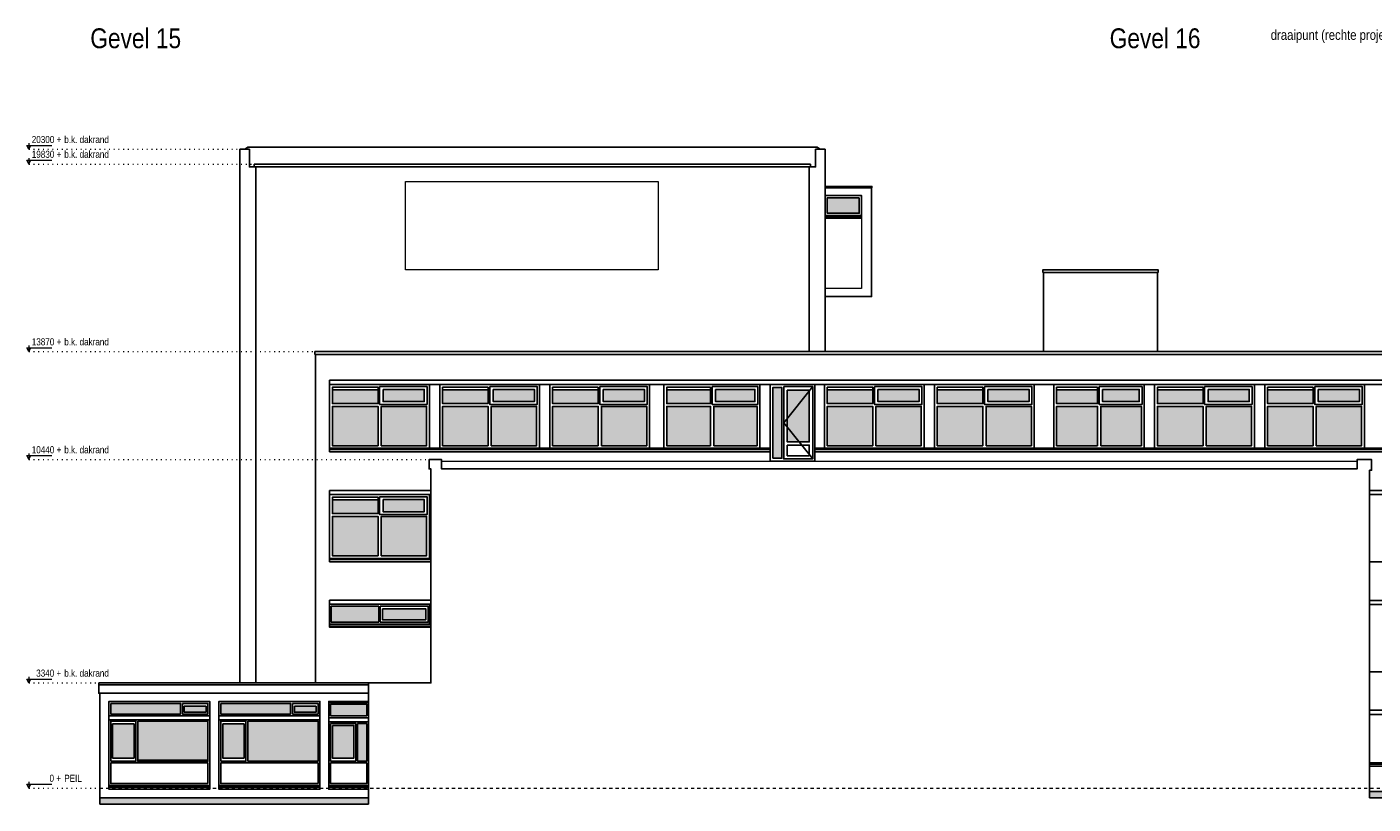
# Model space of a CAD drawing. Extents: x -59835 to 56084, y -767 to 223824.
# Tile 29 of 47: x -45564 to -2765, y 162643 to 187343. Entities that reach past the tile are written whole.
import ezdxf

# ---------------------------------------------------------------- set-up
doc = ezdxf.new("R2010")
doc.units = 0
doc.header["$MEASUREMENT"] = 0
doc.linetypes.add('DASHED', pattern=[200, 100, -100])
doc.linetypes.add('DOT', pattern=[150, 25, -125])
for name, color, linetype in [('101 - TEKSTEN', 7, 'Continuous'), ('102 - MAATVOERING', 7, 'Continuous'), ('21 - BUITENWANDEN', 92, 'Continuous'), ('27 - DAKEN', 92, 'Continuous'), ('31 - BUITENKOZIJNEN', 7, 'Continuous'), ('31.1 - ARCERING', 7, 'Continuous'), ('90 - TERREIN', 7, 'Continuous')]:
    doc.layers.add(name, color=color, linetype=linetype)

msp = doc.modelspace()

# ---------------------------------------------------------------- hatches: boundary and pattern name
at = {"layer": '31.1 - ARCERING', "linetype": 'Continuous', "lineweight": 5}
for points in [[(-19100, 181423), (-19100, 181913), (-20120, 181913), (-20120, 181423)], [(-19100, 181423), (-19100, 181913), (-20120, 181913), (-20120, 181423)], [(-35850, 175373), (-35850, 175813), (-34400, 175813), (-34400, 175373)], [(-35850, 175373), (-35850, 175813), (-34400, 175813), (-34400, 175373)], [(-34240, 175433), (-34240, 175823), (-32930, 175823), (-32930, 175433)], [(-34240, 175433), (-34240, 175823), (-32930, 175823), (-32930, 175433)], [(-32350, 175373), (-32350, 175813), (-30900, 175813), (-30900, 175373)], [(-32350, 175373), (-32350, 175813), (-30900, 175813), (-30900, 175373)], [(-30740, 175433), (-30740, 175823), (-29430, 175823), (-29430, 175433)], [(-30740, 175433), (-30740, 175823), (-29430, 175823), (-29430, 175433)], [(-28850, 175373), (-28850, 175813), (-27400, 175813), (-27400, 175373)], [(-28850, 175373), (-28850, 175813), (-27400, 175813), (-27400, 175373)], [(-27240, 175433), (-27240, 175823), (-25930, 175823), (-25930, 175433)], [(-27240, 175433), (-27240, 175823), (-25930, 175823), (-25930, 175433)], [(-25220, 175373), (-25220, 175813), (-23830, 175813), (-23830, 175373)], [(-25220, 175373), (-25220, 175813), (-23830, 175813), (-23830, 175373)], [(-23670, 175433), (-23670, 175823), (-22420, 175823), (-22420, 175433)], [(-23670, 175433), (-23670, 175823), (-22420, 175823), (-22420, 175433)], [(-21850, 173633), (-21850, 175883), (-21560, 175883), (-21560, 173633)], [(-21850, 173633), (-21850, 175883), (-21560, 175883), (-21560, 173633)], [(-21850, 173633), (-21850, 175883), (-21560, 175883), (-21560, 173633)], [(-21850, 173633), (-21850, 175883), (-21560, 175883), (-21560, 173633)], [(-21390, 174153), (-21390, 175803), (-20690, 175803), (-20690, 174153)], [(-21390, 174153), (-21390, 175803), (-20690, 175803), (-20690, 174153)], [(-21390, 174153), (-21390, 175803), (-20690, 175803), (-20690, 174153)], [(-21390, 174153), (-21390, 175803), (-20690, 175803), (-20690, 174153)], [(-20120, 175373), (-20120, 175813), (-18670, 175813), (-18670, 175373)], [(-20120, 175373), (-20120, 175813), (-18670, 175813), (-18670, 175373)], [(-18510, 175433), (-18510, 175823), (-17200, 175823), (-17200, 175433)], [(-18510, 175433), (-18510, 175823), (-17200, 175823), (-17200, 175433)], [(-16620, 175373), (-16620, 175813), (-15170, 175813), (-15170, 175373)], [(-16620, 175373), (-16620, 175813), (-15170, 175813), (-15170, 175373)], [(-15010, 175433), (-15010, 175823), (-13700, 175823), (-13700, 175433)], [(-15010, 175433), (-15010, 175823), (-13700, 175823), (-13700, 175433)], [(-12830, 175373), (-12830, 175813), (-11525, 175813), (-11525, 175373)], [(-12830, 175373), (-12830, 175813), (-11525, 175813), (-11525, 175373)], [(-11365, 175433), (-11365, 175823), (-10200, 175823), (-10200, 175433)], [(-11365, 175433), (-11365, 175823), (-10200, 175823), (-10200, 175433)], [(-9620, 175373), (-9620, 175813), (-8170, 175813), (-8170, 175373)], [(-9620, 175373), (-9620, 175813), (-8170, 175813), (-8170, 175373)], [(-8010, 175433), (-8010, 175823), (-6700, 175823), (-6700, 175433)], [(-8010, 175433), (-8010, 175823), (-6700, 175823), (-6700, 175433)], [(-6120, 175373), (-6120, 175813), (-4670, 175813), (-4670, 175373)], [(-6120, 175373), (-6120, 175813), (-4670, 175813), (-4670, 175373)], [(-4510, 175433), (-4510, 175823), (-3200, 175823), (-3200, 175433)], [(-4510, 175433), (-4510, 175823), (-3200, 175823), (-3200, 175433)], [(-35850, 174033), (-35850, 175283), (-34400, 175283), (-34400, 174033)], [(-35850, 174033), (-35850, 175283), (-34400, 175283), (-34400, 174033)], [(-34300, 174033), (-34300, 175283), (-32860, 175283), (-32860, 174033)], [(-34300, 174033), (-34300, 175283), (-32860, 175283), (-32860, 174033)], [(-32350, 174033), (-32350, 175283), (-30900, 175283), (-30900, 174033)], [(-32350, 174033), (-32350, 175283), (-30900, 175283), (-30900, 174033)], [(-30800, 174033), (-30800, 175283), (-29360, 175283), (-29360, 174033)], [(-30800, 174033), (-30800, 175283), (-29360, 175283), (-29360, 174033)], [(-28850, 174033), (-28850, 175283), (-27400, 175283), (-27400, 174033)], [(-28850, 174033), (-28850, 175283), (-27400, 175283), (-27400, 174033)], [(-27300, 174033), (-27300, 175283), (-25860, 175283), (-25860, 174033)], [(-27300, 174033), (-27300, 175283), (-25860, 175283), (-25860, 174033)], [(-25220, 174033), (-25220, 175283), (-23830, 175283), (-23830, 174033)], [(-25220, 174033), (-25220, 175283), (-23830, 175283), (-23830, 174033)], [(-23730, 174033), (-23730, 175283), (-22350, 175283), (-22350, 174033)], [(-23730, 174033), (-23730, 175283), (-22350, 175283), (-22350, 174033)], [(-20120, 174033), (-20120, 175283), (-18670, 175283), (-18670, 174033)], [(-20120, 174033), (-20120, 175283), (-18670, 175283), (-18670, 174033)], [(-18570, 174033), (-18570, 175283), (-17130, 175283), (-17130, 174033)], [(-18570, 174033), (-18570, 175283), (-17130, 175283), (-17130, 174033)], [(-16620, 174033), (-16620, 175283), (-15170, 175283), (-15170, 174033)], [(-16620, 174033), (-16620, 175283), (-15170, 175283), (-15170, 174033)], [(-15070, 174033), (-15070, 175283), (-13630, 175283), (-13630, 174033)], [(-15070, 174033), (-15070, 175283), (-13630, 175283), (-13630, 174033)], [(-12830, 174033), (-12830, 175283), (-11525, 175283), (-11525, 174033)], [(-12830, 174033), (-12830, 175283), (-11525, 175283), (-11525, 174033)], [(-11425, 174033), (-11425, 175283), (-10130, 175283), (-10130, 174033)], [(-11425, 174033), (-11425, 175283), (-10130, 175283), (-10130, 174033)], [(-9620, 174033), (-9620, 175283), (-8170, 175283), (-8170, 174033)], [(-9620, 174033), (-9620, 175283), (-8170, 175283), (-8170, 174033)], [(-8070, 174033), (-8070, 175283), (-6630, 175283), (-6630, 174033)], [(-8070, 174033), (-8070, 175283), (-6630, 175283), (-6630, 174033)], [(-6120, 174033), (-6120, 175283), (-4670, 175283), (-4670, 174033)], [(-6120, 174033), (-6120, 175283), (-4670, 175283), (-4670, 174033)], [(-4570, 174033), (-4570, 175283), (-3130, 175283), (-3130, 174033)], [(-4570, 174033), (-4570, 175283), (-3130, 175283), (-3130, 174033)], [(-35850, 171873), (-35850, 172313), (-34400, 172313), (-34400, 171873)], [(-35850, 171873), (-35850, 172313), (-34400, 172313), (-34400, 171873)], [(-34240, 171933), (-34240, 172323), (-32930, 172323), (-32930, 171933)], [(-34240, 171933), (-34240, 172323), (-32930, 172323), (-32930, 171933)], [(-35850, 170533), (-35850, 171783), (-34400, 171783), (-34400, 170533)], [(-35850, 170533), (-35850, 171783), (-34400, 171783), (-34400, 170533)], [(-34300, 170533), (-34300, 171783), (-32860, 171783), (-32860, 170533)], [(-34300, 170533), (-34300, 171783), (-32860, 171783), (-32860, 170533)], [(-35890, 168423), (-35890, 168933), (-34380, 168933), (-34380, 168423)], [(-35890, 168423), (-35890, 168933), (-34380, 168933), (-34380, 168423)], [(-34260, 168503), (-34260, 168843), (-32880, 168843), (-32880, 168503)], [(-34260, 168503), (-34260, 168843), (-32880, 168843), (-32880, 168503)], [(-42900, 165503), (-42900, 165843), (-40680, 165843), (-40680, 165503)], [(-42900, 165503), (-42900, 165843), (-40680, 165843), (-40680, 165503)], [(-40560, 165563), (-40560, 165753), (-39870, 165753), (-39870, 165563)], [(-40560, 165563), (-40560, 165753), (-39870, 165753), (-39870, 165563)], [(-39400, 165503), (-39400, 165843), (-37180, 165843), (-37180, 165503)], [(-39400, 165503), (-39400, 165843), (-37180, 165843), (-37180, 165503)], [(-37060, 165563), (-37060, 165753), (-36370, 165753), (-36370, 165563)], [(-37060, 165563), (-37060, 165753), (-36370, 165753), (-36370, 165563)], [(-35910, 165443), (-35910, 165813), (-34760, 165813), (-34760, 165443)], [(-35910, 165443), (-35910, 165813), (-34760, 165813), (-34760, 165443)], [(-42040, 164043), (-42040, 165283), (-39810, 165283), (-39810, 164043)], [(-42040, 164043), (-42040, 165283), (-39810, 165283), (-39810, 164043)], [(-38540, 164003), (-38540, 165283), (-36310, 165283), (-36310, 164003)], [(-38540, 164003), (-38540, 165283), (-36310, 165283), (-36310, 164003)], [(-42840, 164103), (-42840, 165193), (-42160, 165193), (-42160, 164103)], [(-42840, 164103), (-42840, 165193), (-42160, 165193), (-42160, 164103)], [(-39340, 164103), (-39340, 165193), (-38660, 165193), (-38660, 164103)], [(-39340, 164103), (-39340, 165193), (-38660, 165193), (-38660, 164103)], [(-35850, 165143), (-35850, 164103), (-35170, 164103), (-35170, 165143)], [(-35850, 165143), (-35850, 164103), (-35170, 164103), (-35170, 165143)], [(-35050, 164003), (-35050, 165203), (-34760, 165203), (-34760, 164003)], [(-35050, 164003), (-35050, 165203), (-34760, 165203), (-34760, 164003)]]:
    msp.add_hatch(color=253, dxfattribs=at).paths.add_polyline_path(points)
at = {"layer": '90 - TERREIN', "linetype": 'Continuous', "lineweight": 5}
for points in [[(-43250, 162643), (-43250, 162843), (-34700, 162843), (-34700, 162643)], [(-2875, 162843), (-2875, 163043), (5190, 163043), (4990, 162843)]]:
    msp.add_hatch(color=7, dxfattribs=at).paths.add_polyline_path(points)

# ---------------------------------------------------------------- linework, layer by layer
at = {"layer": '102 - MAATVOERING', "color": 213, "linetype": 'Continuous', "lineweight": 13}
for points in [[(-45502, 183646.75), (-45502, 183453), (-45564.5, 183578), (-44777, 183578)], [(-45502, 183453), (-45439.5, 183578)], [(-45502, 183176.75), (-45502, 182983), (-45564.5, 183108), (-44777, 183108)], [(-45502, 182983), (-45439.5, 183108)], [(-45502, 177216.75), (-45502, 177023), (-45564.5, 177148), (-44777, 177148)], [(-45502, 177023), (-45439.5, 177148)], [(-45502, 173786.75), (-45502, 173593), (-45564.5, 173718), (-44777, 173718)], [(-45502, 173593), (-45439.5, 173718)], [(-45502, 166686.75), (-45502, 166493), (-45564.5, 166618), (-44777, 166618)], [(-45502, 166493), (-45439.5, 166618)], [(-45502, 163346.75), (-45502, 163153), (-45564.5, 163278), (-44777, 163278)], [(-45502, 163153), (-45439.5, 163278)]]:
    msp.add_lwpolyline(points, dxfattribs=at)
at = {"layer": '102 - MAATVOERING', "color": 8, "linetype": 'DOT', "lineweight": 5}
for points in [[(-45502, 183453), (-38790, 183453)], [(-45502, 182983), (-38340, 182983)], [(-45502, 177023), (-36410, 177023)], [(-45502, 173593), (-32780, 173593)], [(-45502, 166493), (-43280, 166493)], [(-45502, 163153), (-43250, 163153)]]:
    msp.add_lwpolyline(points, dxfattribs=at)
at = {"layer": '102 - MAATVOERING', "color": 213, "linetype": 'DASHED', "lineweight": 13}
msp.add_lwpolyline([(-43250, 163153), (43190, 163153)], dxfattribs=at)
at = {"layer": '21 - BUITENWANDEN', "color": 92, "linetype": 'Continuous', "lineweight": 25}
for points in [[(-38790, 183453), (-38790, 166493)], [(-38790, 183453), (-38490, 183453), (-38490, 182893), (-38290, 182893), (-38290, 166490.3125)], [(-38640, 183453), (-38540, 183523)], [(-38540, 183523), (-20440, 183523)], [(-20190, 183453), (-20490, 183453), (-20490, 182893), (-20690, 182893), (-20690, 177023)], [(-20340, 183453), (-20440, 183523)], [(-20190, 183453), (-20190, 177023)], [(-20650, 182983), (-38340, 182983)], [(-38340, 182983), (-38340, 182893)], [(-20690, 182893), (-38290, 182893)], [(-20650, 182983), (-20650, 182893)], [(-18710, 182233), (-18700, 182233), (-18700, 182273), (-20190, 182273), (-20190, 182233), (-18700, 182233)], [(-13240, 179543), (-13260, 179543), (-13260, 179623), (-9600, 179623), (-9600, 179543), (-9620, 179543)], [(-13240, 179543), (-13240, 177023)], [(-13240, 179543), (-9620, 179543), (-9620, 177023)], [(43210, 177023), (-36410, 177023)], [(-36410, 176933), (-36410, 177023)], [(43210, 177023), (-36410, 177023)], [(-36410, 176933), (-36410, 177023)], [(43210, 176933), (-36410, 176933)], [(43210, 176933), (-36410, 176933)], [(-36390, 176933), (-36390, 166493)], [(-36390, 176933), (-36390, 166493)], [(38960, 176113), (-35940, 176113)], [(-35940, 176113), (-35940, 173843)], [(38960, 175983), (-35940, 175983)], [(-21930, 173843), (-35940, 173843)], [(-21930, 173843), (-21930, 173543), (-20510, 173543), (-20510, 173843)], [(-20510, 173843), (38960, 173843)], [(-2875, 163273), (-2875, 173253), (-2815, 173253), (-2815, 173593), (-3275, 173593), (-3275, 173293), (-32380, 173293), (-32380, 173593), (-32780, 173593), (-32780, 173293), (-32720, 173293), (-32720, 166493)], [(-2875, 163043), (-2875, 173253), (-2815, 173253), (-2815, 173593), (-3275, 173593), (-3275, 173293), (-32380, 173293), (-32380, 173593), (-32780, 173593), (-32780, 173293), (-32720, 173293), (-32720, 166493)], [(-34700, 166493), (-32720, 166493), (-32720, 173293)], [(-32720, 172613), (-35940, 172613)], [(-35940, 172613), (-35940, 170343)], [(-32720, 172483), (-35940, 172483)], [(38960, 172613), (-2875, 172613)], [(38960, 172483), (-2875, 172483)], [(-32720, 170343), (-35940, 170343)], [(-2875, 170343), (38960, 170343)], [(35580, 169113), (-2875, 169113)], [(-35940, 168993), (-32720, 168993)], [(35580, 168983), (-2875, 168983)], [(-36390, 166493), (-38790, 166493)], [(-36390, 166493), (-34700, 166493)], [(-2875, 166843), (35580, 166843)], [(-43250, 162843), (-43250, 166163)], [(-43250, 166163), (-34700, 166163)], [(-34700, 166163), (-34700, 165903), (-35970, 165903), (-35970, 163113), (-34700, 163113), (-34700, 162843), (-43250, 162843)], [(-39750, 165903), (-39750, 163113), (-42960, 163113), (-42960, 165903), (-39750, 165903)], [(-36250, 165903), (-36250, 163113), (-39460, 163113), (-39460, 165903), (-36250, 165903)], [(-34700, 163113), (-35970, 163113), (-35970, 165903), (-34700, 165903)], [(28460, 165623), (-2875, 165623)], [(28460, 165493), (-2875, 165493)], [(28460, 162943), (9390, 162943), (9390, 163113), (7920, 163113), (7920, 162963), (5190, 162963), (5190, 163043), (-2875, 163043)]]:
    msp.add_lwpolyline(points, dxfattribs=at)
at = {"layer": '21 - BUITENWANDEN', "color": 5, "linetype": 'Continuous', "lineweight": 5}
msp.add_lwpolyline([(-33530, 182433), (-25490, 182433), (-25490, 179623), (-33530, 179623)], close=True, dxfattribs=at)
at = {"layer": '21 - BUITENWANDEN', "color": 92, "linetype": 'Continuous', "lineweight": 25}
for points in [[(-20190, 178773), (-18710, 178773), (-18710, 182233), (-20190, 182233), (-20190, 181983), (-19030, 181983), (-19030, 181263), (-20190, 181263)], [(-35940, 168263), (-35940, 169123), (-32720, 169123), (-32720, 168263)]]:
    msp.add_lwpolyline(points, close=True, dxfattribs=at)
at = {"layer": '21 - BUITENWANDEN', "color": 5, "linetype": 'Continuous', "lineweight": 5}
for points in [[(-19030, 181263), (-19030, 179033), (-20190, 179033)], [(-32380, 173543), (-21930, 173543)], [(-20510, 173543), (-3275, 173543)]]:
    msp.add_lwpolyline(points, dxfattribs=at)
at = {"layer": '27 - DAKEN', "color": 92, "linetype": 'Continuous', "lineweight": 25}
for points in [[(-43280, 166493), (-43280, 166163), (-34700, 166163), (-34700, 166493)], [(-43280, 166493), (-34700, 166493)], [(-43280, 166433), (-34700, 166433)]]:
    msp.add_lwpolyline(points, dxfattribs=at)
at = {"layer": '31 - BUITENKOZIJNEN', "color": 92, "linetype": 'Continuous', "lineweight": 25}
for points in [[(-19030, 181983), (-20190, 181983), (-20190, 181263), (-19030, 181263)], [(-19100, 181913), (-20120, 181913), (-20120, 181423), (-19100, 181423)], [(-35940, 173953), (-35940, 175983), (-32770, 175983), (-32770, 173953)], [(-34350, 175913), (-34350, 175343), (-32840, 175343), (-32840, 175913)], [(-32440, 173953), (-32440, 175983), (-29270, 175983), (-29270, 173953)], [(-30850, 175913), (-30850, 175343), (-29340, 175343), (-29340, 175913)], [(-28940, 173953), (-28940, 175983), (-25770, 175983), (-25770, 173953)], [(-27350, 175913), (-27350, 175343), (-25840, 175343), (-25840, 175913)], [(-25310, 173953), (-25310, 175983), (-22260, 175983), (-22260, 173953)], [(-23780, 175913), (-23780, 175343), (-22330, 175343), (-22330, 175913)], [(-21500, 175913), (-20580, 175913), (-20580, 173613), (-21500, 173613)], [(-20210, 173953), (-20210, 175983), (-17040, 175983), (-17040, 173953)], [(-18620, 175913), (-18620, 175343), (-17110, 175343), (-17110, 175913)], [(-16710, 173953), (-16710, 175983), (-13540, 175983), (-13540, 173953)], [(-15120, 175913), (-15120, 175343), (-13610, 175343), (-13610, 175913)], [(-12920, 173953), (-12920, 175983), (-10040, 175983), (-10040, 173953)], [(-11475, 175913), (-11475, 175343), (-10110, 175343), (-10110, 175913)], [(-9710, 173953), (-9710, 175983), (-6540, 175983), (-6540, 173953)], [(-8120, 175913), (-8120, 175343), (-6610, 175343), (-6610, 175913)], [(-6210, 173953), (-6210, 175983), (-3040, 175983), (-3040, 173953)], [(-4620, 175913), (-4620, 175343), (-3110, 175343), (-3110, 175913)], [(-34400, 175893), (-34400, 175373), (-35850, 175373), (-35850, 175893)], [(-34240, 175823), (-34240, 175433), (-32930, 175433), (-32930, 175823)], [(-30900, 175893), (-30900, 175373), (-32350, 175373), (-32350, 175893)], [(-30740, 175823), (-30740, 175433), (-29430, 175433), (-29430, 175823)], [(-27400, 175893), (-27400, 175373), (-28850, 175373), (-28850, 175893)], [(-27240, 175823), (-27240, 175433), (-25930, 175433), (-25930, 175823)], [(-23830, 175893), (-23830, 175373), (-25220, 175373), (-25220, 175893)], [(-23670, 175823), (-23670, 175433), (-22420, 175433), (-22420, 175823)], [(-21850, 173633), (-21850, 175883), (-21560, 175883), (-21560, 173633)], [(-21390, 175803), (-20690, 175803), (-20690, 174153), (-21390, 174153)], [(-18670, 175893), (-18670, 175373), (-20120, 175373), (-20120, 175893)], [(-18510, 175823), (-18510, 175433), (-17200, 175433), (-17200, 175823)], [(-15170, 175893), (-15170, 175373), (-16620, 175373), (-16620, 175893)], [(-15010, 175823), (-15010, 175433), (-13700, 175433), (-13700, 175823)], [(-11525, 175893), (-11525, 175373), (-12830, 175373), (-12830, 175893)], [(-11365, 175823), (-11365, 175433), (-10200, 175433), (-10200, 175823)], [(-8170, 175893), (-8170, 175373), (-9620, 175373), (-9620, 175893)], [(-8010, 175823), (-8010, 175433), (-6700, 175433), (-6700, 175823)], [(-4670, 175893), (-4670, 175373), (-6120, 175373), (-6120, 175893)], [(-4510, 175823), (-4510, 175433), (-3200, 175433), (-3200, 175823)], [(-34400, 174033), (-34400, 175283), (-35850, 175283), (-35850, 174033)], [(-34300, 174033), (-34300, 175283), (-32860, 175283), (-32860, 174033)], [(-30900, 174033), (-30900, 175283), (-32350, 175283), (-32350, 174033)], [(-30800, 174033), (-30800, 175283), (-29360, 175283), (-29360, 174033)], [(-27400, 174033), (-27400, 175283), (-28850, 175283), (-28850, 174033)], [(-27300, 174033), (-27300, 175283), (-25860, 175283), (-25860, 174033)], [(-23830, 174033), (-23830, 175283), (-25220, 175283), (-25220, 174033)], [(-23730, 174033), (-23730, 175283), (-22350, 175283), (-22350, 174033)], [(-18670, 174033), (-18670, 175283), (-20120, 175283), (-20120, 174033)], [(-18570, 174033), (-18570, 175283), (-17130, 175283), (-17130, 174033)], [(-15170, 174033), (-15170, 175283), (-16620, 175283), (-16620, 174033)], [(-15070, 174033), (-15070, 175283), (-13630, 175283), (-13630, 174033)], [(-11525, 174033), (-11525, 175283), (-12830, 175283), (-12830, 174033)], [(-11425, 174033), (-11425, 175283), (-10130, 175283), (-10130, 174033)], [(-8170, 174033), (-8170, 175283), (-9620, 175283), (-9620, 174033)], [(-8070, 174033), (-8070, 175283), (-6630, 175283), (-6630, 174033)], [(-4670, 174033), (-4670, 175283), (-6120, 175283), (-6120, 174033)], [(-4570, 174033), (-4570, 175283), (-3130, 175283), (-3130, 174033)], [(-21390, 174053), (-20690, 174053), (-20690, 173713), (-21390, 173713)], [(-35940, 170453), (-35940, 172483), (-32770, 172483), (-32770, 170453)], [(-34400, 172393), (-34400, 171873), (-35850, 171873), (-35850, 172393)], [(-34350, 172413), (-34350, 171843), (-32840, 171843), (-32840, 172413)], [(-34240, 172323), (-34240, 171933), (-32930, 171933), (-32930, 172323)], [(-34400, 170533), (-34400, 171783), (-35850, 171783), (-35850, 170533)], [(-34300, 170533), (-34300, 171783), (-32860, 171783), (-32860, 170533)], [(-32770, 168363), (-35940, 168363), (-35940, 168993), (-32770, 168993)], [(-34380, 168423), (-35890, 168423), (-35890, 168933), (-34380, 168933)], [(-34330, 168423), (-34330, 168933), (-32810, 168933), (-32810, 168423)], [(-34260, 168843), (-32880, 168843), (-32880, 168503), (-34260, 168503)], [(-42960, 163113), (-42960, 165903), (-39750, 165903), (-39750, 163113)], [(-42900, 165843), (-42900, 165503), (-40680, 165503), (-40680, 165843)], [(-40620, 165843), (-40620, 165503), (-39810, 165503), (-39810, 165843)], [(-40560, 165753), (-40560, 165563), (-39870, 165563), (-39870, 165753)], [(-39460, 163113), (-39460, 165903), (-36250, 165903), (-36250, 163113)], [(-39400, 165843), (-39400, 165503), (-37180, 165503), (-37180, 165843)], [(-37120, 165843), (-37120, 165503), (-36310, 165503), (-36310, 165843)], [(-37060, 165753), (-37060, 165563), (-36370, 165563), (-36370, 165753)], [(-35970, 163113), (-35970, 165903), (-34700, 165903), (-34700, 163113)], [(-42900, 164003), (-42900, 165283), (-42900, 165283), (-42900, 164003)], [(-42040, 165283), (-39810, 165283), (-39810, 164003), (-42040, 164003)], [(-39400, 164003), (-39400, 165283), (-39400, 165283), (-39400, 164003)], [(-38540, 165283), (-36310, 165283), (-36310, 164003), (-38540, 164003)], [(-42840, 165193), (-42160, 165193), (-42160, 164103), (-42840, 164103)], [(-39340, 165193), (-38660, 165193), (-38660, 164103), (-39340, 164103)], [(-35910, 164003), (-35910, 165203), (-35910, 165203), (-35910, 164003)], [(-35850, 165143), (-35170, 165143), (-35170, 164103), (-35850, 164103)], [(-35050, 165203), (-35050, 164003), (-34760, 164003), (-34760, 165203)], [(-39810, 163293), (-42900, 163293), (-42900, 163953), (-39810, 163953)], [(-36310, 163293), (-39400, 163293), (-39400, 163953), (-36310, 163953)], [(-35910, 163953), (-34760, 163953), (-34760, 163293), (-35910, 163293)]]:
    msp.add_lwpolyline(points, close=True, dxfattribs=at)
for points in [[(-19030, 181353), (-20190, 181353)], [(-19030, 181313), (-20190, 181313)], [(-35940, 175983), (38960, 175983)], [(-21930, 173543), (-21930, 175983), (-20510, 175983), (-20510, 173543), (-21930, 173543)], [(-20580, 175913), (-21500, 174763), (-20580, 173613)], [(-35850, 175813), (-35850, 175893)], [(-35850, 175813), (-34400, 175813)], [(-32350, 175813), (-32350, 175893)], [(-32350, 175813), (-30900, 175813)], [(-28850, 175813), (-28850, 175893)], [(-28850, 175813), (-27400, 175813)], [(-25220, 175813), (-25220, 175893)], [(-25220, 175813), (-23830, 175813)], [(-20120, 175813), (-20120, 175893)], [(-20120, 175813), (-18670, 175813)], [(-16620, 175813), (-16620, 175893)], [(-16620, 175813), (-15170, 175813)], [(-12830, 175813), (-12830, 175893)], [(-12830, 175813), (-11525, 175813)], [(-9620, 175813), (-9620, 175893)], [(-9620, 175813), (-8170, 175813)], [(-6120, 175813), (-6120, 175893)], [(-6120, 175813), (-4670, 175813)], [(-21930, 173953), (-35940, 173953)], [(-35940, 173843), (-35940, 173953)], [(-21930, 173913), (-35940, 173913)], [(-21930, 173913), (-35940, 173913)], [(-21930, 173843), (-35940, 173843)], [(-20510, 173953), (38960, 173953)], [(-20510, 173913), (38960, 173913)], [(-20510, 173913), (38960, 173913)], [(-20510, 173843), (38960, 173843)], [(-35850, 172313), (-35850, 172393)], [(-35850, 172313), (-34400, 172313)], [(-32720, 170453), (-35940, 170453)], [(-35940, 170343), (-35940, 170453)], [(-32720, 170413), (-35940, 170413)], [(-32720, 170413), (-35940, 170413)], [(-32720, 170343), (-35940, 170343)], [(-32720, 170343), (-32720, 170453)], [(-34380, 168933), (-34380, 168423)], [(-34330, 168933), (-34330, 168423)], [(-32720, 168363), (-35940, 168363)], [(-32720, 168363), (-32720, 168263), (-35940, 168263), (-35940, 168363)], [(-32720, 168293), (-35940, 168293)], [(-35970, 165863), (-34700, 165863)], [(-34760, 165443), (-34760, 165813), (-35910, 165813), (-35910, 165443)], [(-42960, 165443), (-39750, 165443)], [(-42960, 165323), (-39750, 165323)], [(-42900, 164003), (-42100, 164003), (-42100, 165283), (-42900, 165283)], [(-39460, 165443), (-36250, 165443)], [(-39460, 165323), (-36250, 165323)], [(-39400, 164003), (-38600, 164003), (-38600, 165283), (-39400, 165283)], [(-35970, 165383), (-34700, 165383)], [(-35970, 165253), (-34700, 165253)], [(-35910, 165443), (-34760, 165443)], [(-35910, 164003), (-35110, 164003), (-35110, 165203), (-35910, 165203)], [(-42040, 164043), (-39810, 164043)], [(-2875, 163953), (7790, 163953)], [(-2875, 163913), (7790, 163913)], [(-2875, 163843), (7790, 163843)], [(-42960, 163233), (-39750, 163233)], [(-42960, 163183), (-39750, 163183)], [(-39460, 163233), (-36250, 163233)], [(-39460, 163183), (-36250, 163183)], [(-35970, 163233), (-34700, 163233)], [(-35970, 163183), (-34700, 163183)]]:
    msp.add_lwpolyline(points, dxfattribs=at)
at = {"layer": '90 - TERREIN', "color": 92, "linetype": 'Continuous', "lineweight": 25}
for points in [[(-43250, 162843), (-34700, 162843)], [(-43250, 162643), (-43250, 162843)], [(-34700, 162643), (-43250, 162643)], [(-34700, 162843), (-34700, 162643)], [(-2875, 163043), (5190, 163043)], [(-2875, 162843), (-2875, 163043)], [(4990, 162843), (-2875, 162843)]]:
    msp.add_lwpolyline(points, dxfattribs=at)

# ---------------------------------------------------------------- texts
at = {"layer": '101 - TEKSTEN', "color": 7, "linetype": 'Continuous', "lineweight": 0, "attachment_point": 7, "line_spacing_factor": 1.333333}
for s, insert, char_height in [('{\\fArial Narrow|b0|i0|c12|p0;Gevel 15}', (-43550, 186659), 629.999983), ('{\\fArial Narrow|b0|i0|c12|p0;Gevel 16}', (-11140, 186659), 629.999983), ('{\\fArial Narrow|b0|i0|c12|p0;draaipunt (rechte projectie)}', (-6020, 186837), 314.999992)]:
    msp.add_mtext(s, dxfattribs=dict(at, insert=insert, char_height=char_height))
at = {"layer": '102 - MAATVOERING', "color": 7, "linetype": 'Continuous', "lineweight": 0, "char_height": 224.999994, "attachment_point": 7, "line_spacing_factor": 0.8}
for s, insert in [('{\\fArial Narrow|b0|i0|c12|p0; 20300 + }', (-45481.875, 183649.25)), ('{\\fArial Narrow|b0|i0|c12|p0;b.k. dakrand}', (-44377, 183649.25)), ('{\\fArial Narrow|b0|i0|c12|p0; 19830 + }', (-45481.875, 183179.25)), ('{\\fArial Narrow|b0|i0|c12|p0;b.k. dakrand}', (-44377, 183179.25)), ('{\\fArial Narrow|b0|i0|c12|p0; 13870 + }', (-45481.875, 177219.25)), ('{\\fArial Narrow|b0|i0|c12|p0;b.k. dakrand}', (-44377, 177219.25)), ('{\\fArial Narrow|b0|i0|c12|p0; 10440 + }', (-45481.875, 173789.25)), ('{\\fArial Narrow|b0|i0|c12|p0;b.k. dakrand}', (-44377, 173789.25)), ('{\\fArial Narrow|b0|i0|c12|p0;  3340 + }', (-45412.5, 166689.25)), ('{\\fArial Narrow|b0|i0|c12|p0;b.k. dakrand}', (-44377, 166689.25)), ('{\\fArial Narrow|b0|i0|c12|p0;     0 + }', (-45204.125, 163349.25)), ('{\\fArial Narrow|b0|i0|c12|p0;PEIL}', (-44377, 163349.25))]:
    msp.add_mtext(s, dxfattribs=dict(at, insert=insert))

doc.saveas('drawing.dxf')
